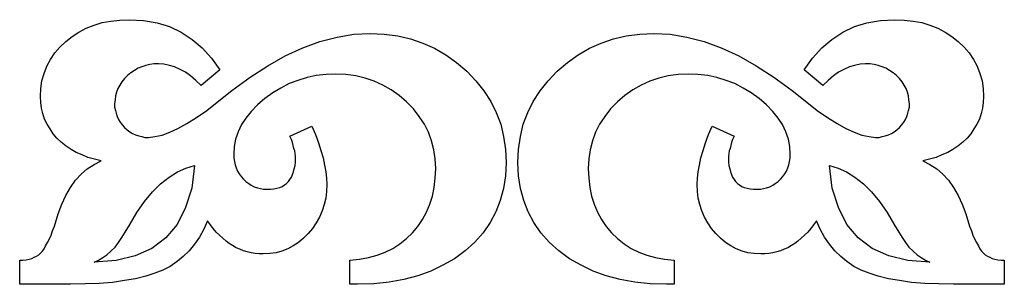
# Model space of a CAD drawing. Extents: x 0.02 to 5.32, y 0 to 0.71.
# Tile 2 of 2: x 2.68 to 5.32, y 0 to 0.71. Entities that reach past the tile are written whole.
import ezdxf

# ---------------------------------------------------------------- set-up
doc = ezdxf.new("R2010")
doc.units = 0

msp = doc.modelspace()

# ---------------------------------------------------------------- linework, layer by layer
at = {"color": 0}
for p, q in [((2.84082, 0.673828, 0.5), (2.860352, 0.68457, 0.5)), ((2.860352, 0.68457, 0.5), (2.881836, 0.692383, 0.5)), ((2.881836, 0.692383, 0.5), (2.90332, 0.699219, 0.5)), ((2.90332, 0.699219, 0.5), (2.926758, 0.703125, 0.5)), ((2.926758, 0.703125, 0.5), (2.950195, 0.706055, 0.5)), ((2.950195, 0.706055, 0.5), (2.975586, 0.707031, 0.5)), ((2.975586, 0.707031, 0.5), (3.013672, 0.705078, 0.5)), ((3.013672, 0.705078, 0.5), (3.049805, 0.698242, 0.5)), ((3.049805, 0.698242, 0.5), (3.083008, 0.688477, 0.5)), ((3.083008, 0.688477, 0.5), (3.114258, 0.673828, 0.5)), ((4.883789, 0.673828, 0.5), (4.915039, 0.688477, 0.5)), ((4.915039, 0.688477, 0.5), (4.948242, 0.698242, 0.5)), ((4.948242, 0.698242, 0.5), (4.984375, 0.705078, 0.5)), ((4.984375, 0.705078, 0.5), (5.022461, 0.707031, 0.5)), ((5.022461, 0.707031, 0.5), (5.047852, 0.706055, 0.5)), ((5.047852, 0.706055, 0.5), (5.071289, 0.703125, 0.5)), ((5.071289, 0.703125, 0.5), (5.094727, 0.699219, 0.5)), ((5.094727, 0.699219, 0.5), (5.116211, 0.692383, 0.5)), ((5.116211, 0.692383, 0.5), (5.137695, 0.68457, 0.5)), ((5.137695, 0.68457, 0.5), (5.157227, 0.673828, 0.5)), ((2.805664, 0.648438, 0.5), (2.823242, 0.662109, 0.5)), ((2.823242, 0.662109, 0.5), (2.84082, 0.673828, 0.5)), ((3.114258, 0.673828, 0.5), (3.143555, 0.654297, 0.5)), ((3.485352, 0.648438, 0.5), (3.53125, 0.660156, 0.5)), ((3.53125, 0.660156, 0.5), (3.576172, 0.667969, 0.5)), ((3.576172, 0.667969, 0.5), (3.620117, 0.669922, 0.5)), ((3.620117, 0.669922, 0.5), (3.657227, 0.667969, 0.5)), ((3.657227, 0.667969, 0.5), (3.693359, 0.664063, 0.5)), ((3.693359, 0.664063, 0.5), (3.727539, 0.65625, 0.5)), ((4.270508, 0.65625, 0.5), (4.304688, 0.664063, 0.5)), ((4.304688, 0.664063, 0.5), (4.34082, 0.667969, 0.5)), ((4.34082, 0.667969, 0.5), (4.37793, 0.669922, 0.5)), ((4.37793, 0.669922, 0.5), (4.421875, 0.667969, 0.5)), ((4.421875, 0.667969, 0.5), (4.466797, 0.660156, 0.5)), ((4.466797, 0.660156, 0.5), (4.512695, 0.648438, 0.5)), ((4.854492, 0.654297, 0.5), (4.883789, 0.673828, 0.5)), ((5.157227, 0.673828, 0.5), (5.174805, 0.662109, 0.5)), ((5.174805, 0.662109, 0.5), (5.192383, 0.648438, 0.5)), ((2.776367, 0.618164, 0.5), (2.790039, 0.633789, 0.5)), ((2.790039, 0.633789, 0.5), (2.805664, 0.648438, 0.5)), ((3.143555, 0.654297, 0.5), (3.170898, 0.631836, 0.5)), ((3.439453, 0.631836, 0.5), (3.485352, 0.648438, 0.5)), ((3.727539, 0.65625, 0.5), (3.760742, 0.644531, 0.5)), ((3.760742, 0.644531, 0.5), (3.791992, 0.630859, 0.5)), ((4.206055, 0.630859, 0.5), (4.237305, 0.644531, 0.5)), ((4.237305, 0.644531, 0.5), (4.270508, 0.65625, 0.5)), ((4.512695, 0.648438, 0.5), (4.558594, 0.631836, 0.5)), ((4.827148, 0.631836, 0.5), (4.854492, 0.654297, 0.5)), ((5.192383, 0.648438, 0.5), (5.208008, 0.633789, 0.5)), ((5.208008, 0.633789, 0.5), (5.22168, 0.618164, 0.5)), ((2.764648, 0.600586, 0.5), (2.776367, 0.618164, 0.5)), ((3.170898, 0.631836, 0.5), (3.195313, 0.604492, 0.5)), ((3.345703, 0.583984, 0.5), (3.392578, 0.610352, 0.5)), ((3.392578, 0.610352, 0.5), (3.439453, 0.631836, 0.5)), ((3.791992, 0.630859, 0.5), (3.822266, 0.613281, 0.5)), ((3.822266, 0.613281, 0.5), (3.850586, 0.592773, 0.5)), ((4.147461, 0.592773, 0.5), (4.175781, 0.613281, 0.5)), ((4.175781, 0.613281, 0.5), (4.206055, 0.630859, 0.5)), ((4.558594, 0.631836, 0.5), (4.605469, 0.610352, 0.5)), ((4.605469, 0.610352, 0.5), (4.652344, 0.583984, 0.5)), ((4.802734, 0.604492, 0.5), (4.827148, 0.631836, 0.5)), ((5.22168, 0.618164, 0.5), (5.233398, 0.600586, 0.5)), ((2.748047, 0.563477, 0.5), (2.754883, 0.583008, 0.5)), ((2.754883, 0.583008, 0.5), (2.764648, 0.600586, 0.5)), ((3.008789, 0.581055, 0.5), (2.999023, 0.577148, 0.5)), ((3.019531, 0.584961, 0.5), (3.008789, 0.581055, 0.5)), ((3.030273, 0.586914, 0.5), (3.019531, 0.584961, 0.5)), ((3.041992, 0.588867, 0.5), (3.030273, 0.586914, 0.5)), ((3.053711, 0.588867, 0.5), (3.041992, 0.588867, 0.5)), ((3.068359, 0.587891, 0.5), (3.053711, 0.588867, 0.5)), ((3.083008, 0.584961, 0.5), (3.068359, 0.587891, 0.5)), ((3.09668, 0.581055, 0.5), (3.083008, 0.584961, 0.5)), ((3.111328, 0.574219, 0.5), (3.09668, 0.581055, 0.5)), ((3.195313, 0.604492, 0.5), (3.217773, 0.573242, 0.5)), ((3.298828, 0.553711, 0.5), (3.345703, 0.583984, 0.5)), ((3.850586, 0.592773, 0.5), (3.87793, 0.569336, 0.5)), ((4.120117, 0.569336, 0.5), (4.147461, 0.592773, 0.5)), ((4.652344, 0.583984, 0.5), (4.699219, 0.553711, 0.5)), ((4.780273, 0.573242, 0.5), (4.802734, 0.604492, 0.5)), ((4.901367, 0.581055, 0.5), (4.886719, 0.574219, 0.5)), ((4.915039, 0.584961, 0.5), (4.901367, 0.581055, 0.5)), ((4.929688, 0.587891, 0.5), (4.915039, 0.584961, 0.5)), ((4.944336, 0.588867, 0.5), (4.929688, 0.587891, 0.5)), ((4.956055, 0.588867, 0.5), (4.944336, 0.588867, 0.5)), ((4.967773, 0.586914, 0.5), (4.956055, 0.588867, 0.5)), ((4.978516, 0.584961, 0.5), (4.967773, 0.586914, 0.5)), ((4.989258, 0.581055, 0.5), (4.978516, 0.584961, 0.5)), ((4.999023, 0.577148, 0.5), (4.989258, 0.581055, 0.5)), ((5.233398, 0.600586, 0.5), (5.243164, 0.583008, 0.5)), ((5.243164, 0.583008, 0.5), (5.25, 0.563477, 0.5)), ((2.742188, 0.543945, 0.5), (2.748047, 0.563477, 0.5)), ((2.970703, 0.557617, 0.5), (2.962891, 0.549805, 0.5)), ((2.979492, 0.56543, 0.5), (2.970703, 0.557617, 0.5)), ((2.989258, 0.571289, 0.5), (2.979492, 0.56543, 0.5)), ((2.999023, 0.577148, 0.5), (2.989258, 0.571289, 0.5)), ((3.125977, 0.566406, 0.5), (3.111328, 0.574219, 0.5)), ((3.139648, 0.556641, 0.5), (3.125977, 0.566406, 0.5)), ((3.15332, 0.544922, 0.5), (3.139648, 0.556641, 0.5)), ((3.217773, 0.573242, 0.5), (3.167969, 0.53125, 0.5)), ((3.25, 0.517578, 0.5), (3.298828, 0.553711, 0.5)), ((3.475586, 0.557617, 0.5), (3.451172, 0.552734, 0.5)), ((3.501953, 0.560547, 0.5), (3.475586, 0.557617, 0.5)), ((3.527344, 0.561523, 0.5), (3.501953, 0.560547, 0.5)), ((3.554688, 0.560547, 0.5), (3.527344, 0.561523, 0.5)), ((3.581055, 0.556641, 0.5), (3.554688, 0.560547, 0.5)), ((3.606445, 0.550781, 0.5), (3.581055, 0.556641, 0.5)), ((3.87793, 0.569336, 0.5), (3.902344, 0.543945, 0.5)), ((4.095703, 0.543945, 0.5), (4.120117, 0.569336, 0.5)), ((4.416992, 0.556641, 0.5), (4.391602, 0.550781, 0.5)), ((4.443359, 0.560547, 0.5), (4.416992, 0.556641, 0.5)), ((4.469727, 0.561523, 0.5), (4.443359, 0.560547, 0.5)), ((4.496094, 0.560547, 0.5), (4.469727, 0.561523, 0.5)), ((4.522461, 0.557617, 0.5), (4.496094, 0.560547, 0.5)), ((4.546875, 0.552734, 0.5), (4.522461, 0.557617, 0.5)), ((4.699219, 0.553711, 0.5), (4.748047, 0.517578, 0.5)), ((4.830078, 0.53125, 0.5), (4.780273, 0.573242, 0.5)), ((4.858398, 0.556641, 0.5), (4.844727, 0.544922, 0.5)), ((4.87207, 0.566406, 0.5), (4.858398, 0.556641, 0.5)), ((4.886719, 0.574219, 0.5), (4.87207, 0.566406, 0.5)), ((5.008789, 0.571289, 0.5), (4.999023, 0.577148, 0.5)), ((5.018555, 0.56543, 0.5), (5.008789, 0.571289, 0.5)), ((5.027344, 0.557617, 0.5), (5.018555, 0.56543, 0.5)), ((5.035156, 0.549805, 0.5), (5.027344, 0.557617, 0.5)), ((5.25, 0.563477, 0.5), (5.255859, 0.543945, 0.5)), ((2.739258, 0.523438, 0.5), (2.742188, 0.543945, 0.5)), ((2.950195, 0.532227, 0.5), (2.945313, 0.523438, 0.5)), ((2.956055, 0.541016, 0.5), (2.950195, 0.532227, 0.5)), ((2.962891, 0.549805, 0.5), (2.956055, 0.541016, 0.5)), ((3.167969, 0.53125, 0.5), (3.15332, 0.544922, 0.5)), ((3.40332, 0.536133, 0.5), (3.380859, 0.524414, 0.5)), ((3.426758, 0.544922, 0.5), (3.40332, 0.536133, 0.5)), ((3.451172, 0.552734, 0.5), (3.426758, 0.544922, 0.5)), ((3.630859, 0.542969, 0.5), (3.606445, 0.550781, 0.5)), ((3.65332, 0.532227, 0.5), (3.630859, 0.542969, 0.5)), ((3.675781, 0.519531, 0.5), (3.65332, 0.532227, 0.5)), ((3.902344, 0.543945, 0.5), (3.923828, 0.516602, 0.5)), ((4.074219, 0.516602, 0.5), (4.095703, 0.543945, 0.5)), ((4.344727, 0.532227, 0.5), (4.322266, 0.519531, 0.5)), ((4.367188, 0.542969, 0.5), (4.344727, 0.532227, 0.5)), ((4.391602, 0.550781, 0.5), (4.367188, 0.542969, 0.5)), ((4.571289, 0.544922, 0.5), (4.546875, 0.552734, 0.5)), ((4.594727, 0.536133, 0.5), (4.571289, 0.544922, 0.5)), ((4.617188, 0.524414, 0.5), (4.594727, 0.536133, 0.5)), ((4.844727, 0.544922, 0.5), (4.830078, 0.53125, 0.5)), ((5.041992, 0.541016, 0.5), (5.035156, 0.549805, 0.5)), ((5.047852, 0.532227, 0.5), (5.041992, 0.541016, 0.5)), ((5.052734, 0.523438, 0.5), (5.047852, 0.532227, 0.5)), ((5.255859, 0.543945, 0.5), (5.258789, 0.523438, 0.5)), ((2.738281, 0.501953, 0.5), (2.739258, 0.523438, 0.5)), ((2.739258, 0.485352, 0.5), (2.738281, 0.501953, 0.5)), ((2.938477, 0.503906, 0.5), (2.9375, 0.493164, 0.5)), ((2.941406, 0.513672, 0.5), (2.938477, 0.503906, 0.5)), ((2.945313, 0.523438, 0.5), (2.941406, 0.513672, 0.5)), ((3.210938, 0.486328, 0.5), (3.25, 0.517578, 0.5)), ((3.359375, 0.511719, 0.5), (3.337891, 0.496094, 0.5)), ((3.380859, 0.524414, 0.5), (3.359375, 0.511719, 0.5)), ((3.697266, 0.504883, 0.5), (3.675781, 0.519531, 0.5)), ((3.716797, 0.487305, 0.5), (3.697266, 0.504883, 0.5)), ((3.923828, 0.516602, 0.5), (3.942383, 0.488281, 0.5)), ((4.055664, 0.488281, 0.5), (4.074219, 0.516602, 0.5)), ((4.300781, 0.504883, 0.5), (4.28125, 0.487305, 0.5)), ((4.322266, 0.519531, 0.5), (4.300781, 0.504883, 0.5)), ((4.638672, 0.511719, 0.5), (4.617188, 0.524414, 0.5)), ((4.660156, 0.496094, 0.5), (4.638672, 0.511719, 0.5)), ((4.748047, 0.517578, 0.5), (4.787109, 0.486328, 0.5)), ((5.056641, 0.513672, 0.5), (5.052734, 0.523438, 0.5)), ((5.05957, 0.503906, 0.5), (5.056641, 0.513672, 0.5)), ((5.060547, 0.493164, 0.5), (5.05957, 0.503906, 0.5)), ((5.258789, 0.523438, 0.5), (5.259766, 0.501953, 0.5)), ((5.259766, 0.501953, 0.5), (5.258789, 0.485352, 0.5)), ((2.741211, 0.470703, 0.5), (2.739258, 0.485352, 0.5)), ((2.9375, 0.493164, 0.5), (2.936523, 0.483398, 0.5)), ((2.936523, 0.483398, 0.5), (2.936523, 0.473633, 0.5)), ((3.182617, 0.464844, 0.5), (3.210938, 0.486328, 0.5)), ((3.318359, 0.479492, 0.5), (3.301758, 0.461914, 0.5)), ((3.337891, 0.496094, 0.5), (3.318359, 0.479492, 0.5)), ((3.735352, 0.46875, 0.5), (3.716797, 0.487305, 0.5)), ((3.942383, 0.488281, 0.5), (3.957031, 0.458984, 0.5)), ((4.041016, 0.458984, 0.5), (4.055664, 0.488281, 0.5)), ((4.28125, 0.487305, 0.5), (4.262695, 0.46875, 0.5)), ((4.679688, 0.479492, 0.5), (4.660156, 0.496094, 0.5)), ((4.696289, 0.461914, 0.5), (4.679688, 0.479492, 0.5)), ((4.787109, 0.486328, 0.5), (4.81543, 0.464844, 0.5)), ((5.061523, 0.483398, 0.5), (5.060547, 0.493164, 0.5)), ((5.061523, 0.473633, 0.5), (5.061523, 0.483398, 0.5)), ((5.258789, 0.485352, 0.5), (5.256836, 0.470703, 0.5)), ((2.744141, 0.456055, 0.5), (2.741211, 0.470703, 0.5)), ((2.749023, 0.441406, 0.5), (2.744141, 0.456055, 0.5)), ((2.936523, 0.473633, 0.5), (2.938477, 0.464844, 0.5)), ((2.938477, 0.464844, 0.5), (2.94043, 0.457031, 0.5)), ((2.94043, 0.457031, 0.5), (2.943359, 0.448242, 0.5)), ((2.943359, 0.448242, 0.5), (2.947266, 0.44043, 0.5)), ((3.155273, 0.445313, 0.5), (3.182617, 0.464844, 0.5)), ((3.301758, 0.461914, 0.5), (3.287109, 0.444336, 0.5)), ((3.750977, 0.448242, 0.5), (3.735352, 0.46875, 0.5)), ((3.764648, 0.427734, 0.5), (3.750977, 0.448242, 0.5)), ((3.957031, 0.458984, 0.5), (3.96875, 0.427734, 0.5)), ((4.029297, 0.427734, 0.5), (4.041016, 0.458984, 0.5)), ((4.24707, 0.448242, 0.5), (4.233398, 0.427734, 0.5)), ((4.262695, 0.46875, 0.5), (4.24707, 0.448242, 0.5)), ((4.710938, 0.444336, 0.5), (4.696289, 0.461914, 0.5)), ((4.81543, 0.464844, 0.5), (4.842773, 0.445313, 0.5)), ((5.050781, 0.44043, 0.5), (5.054688, 0.448242, 0.5)), ((5.054688, 0.448242, 0.5), (5.057617, 0.457031, 0.5)), ((5.057617, 0.457031, 0.5), (5.05957, 0.464844, 0.5)), ((5.05957, 0.464844, 0.5), (5.061523, 0.473633, 0.5)), ((5.253906, 0.456055, 0.5), (5.249023, 0.441406, 0.5)), ((5.256836, 0.470703, 0.5), (5.253906, 0.456055, 0.5)), ((2.755859, 0.427734, 0.5), (2.749023, 0.441406, 0.5)), ((2.763672, 0.415039, 0.5), (2.755859, 0.427734, 0.5)), ((2.947266, 0.44043, 0.5), (2.951172, 0.433594, 0.5)), ((2.951172, 0.433594, 0.5), (2.957031, 0.425781, 0.5)), ((2.957031, 0.425781, 0.5), (2.962891, 0.418945, 0.5)), ((3.105469, 0.416016, 0.5), (3.129883, 0.429688, 0.5)), ((3.129883, 0.429688, 0.5), (3.155273, 0.445313, 0.5)), ((3.275391, 0.426758, 0.5), (3.266602, 0.407227, 0.5)), ((3.287109, 0.444336, 0.5), (3.275391, 0.426758, 0.5)), ((3.405273, 0.395508, 0.5), (3.463867, 0.422852, 0.5)), ((3.463867, 0.422852, 0.5), (3.473633, 0.400391, 0.5)), ((3.775391, 0.40625, 0.5), (3.764648, 0.427734, 0.5)), ((3.96875, 0.427734, 0.5), (3.976563, 0.394531, 0.5)), ((4.021484, 0.394531, 0.5), (4.029297, 0.427734, 0.5)), ((4.233398, 0.427734, 0.5), (4.222656, 0.40625, 0.5)), ((4.524414, 0.400391, 0.5), (4.53418, 0.422852, 0.5)), ((4.53418, 0.422852, 0.5), (4.592773, 0.395508, 0.5)), ((4.722656, 0.426758, 0.5), (4.710938, 0.444336, 0.5)), ((4.731445, 0.407227, 0.5), (4.722656, 0.426758, 0.5)), ((4.842773, 0.445313, 0.5), (4.868164, 0.429688, 0.5)), ((4.868164, 0.429688, 0.5), (4.891602, 0.416016, 0.5)), ((5.035156, 0.418945, 0.5), (5.041016, 0.425781, 0.5)), ((5.041016, 0.425781, 0.5), (5.046875, 0.433594, 0.5)), ((5.046875, 0.433594, 0.5), (5.050781, 0.44043, 0.5)), ((5.242188, 0.427734, 0.5), (5.234375, 0.415039, 0.5)), ((5.249023, 0.441406, 0.5), (5.242188, 0.427734, 0.5)), ((2.772461, 0.402344, 0.5), (2.763672, 0.415039, 0.5)), ((2.782227, 0.390625, 0.5), (2.772461, 0.402344, 0.5)), ((2.962891, 0.418945, 0.5), (2.969727, 0.413086, 0.5)), ((2.969727, 0.413086, 0.5), (2.977539, 0.407227, 0.5)), ((2.977539, 0.407227, 0.5), (2.984375, 0.40332, 0.5)), ((2.984375, 0.40332, 0.5), (2.992188, 0.399414, 0.5)), ((2.992188, 0.399414, 0.5), (3.000977, 0.396484, 0.5)), ((3.000977, 0.396484, 0.5), (3.008789, 0.394531, 0.5)), ((3.043945, 0.394531, 0.5), (3.063477, 0.398438, 0.5)), ((3.063477, 0.398438, 0.5), (3.083984, 0.40625, 0.5)), ((3.083984, 0.40625, 0.5), (3.105469, 0.416016, 0.5)), ((3.266602, 0.407227, 0.5), (3.259766, 0.387695, 0.5)), ((3.40918, 0.386719, 0.5), (3.405273, 0.395508, 0.5)), ((3.473633, 0.400391, 0.5), (3.481445, 0.37793, 0.5)), ((3.78418, 0.383789, 0.5), (3.775391, 0.40625, 0.5)), ((4.222656, 0.40625, 0.5), (4.213867, 0.383789, 0.5)), ((4.516602, 0.37793, 0.5), (4.524414, 0.400391, 0.5)), ((4.592773, 0.395508, 0.5), (4.588867, 0.386719, 0.5)), ((4.738281, 0.387695, 0.5), (4.731445, 0.407227, 0.5)), ((4.891602, 0.416016, 0.5), (4.914063, 0.40625, 0.5)), ((4.914063, 0.40625, 0.5), (4.93457, 0.398438, 0.5)), ((4.93457, 0.398438, 0.5), (4.954102, 0.394531, 0.5)), ((4.989258, 0.394531, 0.5), (4.99707, 0.396484, 0.5)), ((4.99707, 0.396484, 0.5), (5.005859, 0.399414, 0.5)), ((5.005859, 0.399414, 0.5), (5.013672, 0.40332, 0.5)), ((5.013672, 0.40332, 0.5), (5.020508, 0.407227, 0.5)), ((5.020508, 0.407227, 0.5), (5.02832, 0.413086, 0.5)), ((5.02832, 0.413086, 0.5), (5.035156, 0.418945, 0.5)), ((5.225586, 0.402344, 0.5), (5.21582, 0.390625, 0.5)), ((5.234375, 0.415039, 0.5), (5.225586, 0.402344, 0.5)), ((2.793945, 0.379883, 0.5), (2.782227, 0.390625, 0.5)), ((2.806641, 0.369141, 0.5), (2.793945, 0.379883, 0.5)), ((2.820313, 0.360352, 0.5), (2.806641, 0.369141, 0.5)), ((3.008789, 0.394531, 0.5), (3.017578, 0.392578, 0.5)), ((3.017578, 0.392578, 0.5), (3.027344, 0.392578, 0.5)), ((3.027344, 0.392578, 0.5), (3.043945, 0.394531, 0.5)), ((3.259766, 0.387695, 0.5), (3.255859, 0.368164, 0.5)), ((3.412109, 0.378906, 0.5), (3.40918, 0.386719, 0.5)), ((3.414063, 0.371094, 0.5), (3.412109, 0.378906, 0.5)), ((3.416016, 0.363281, 0.5), (3.414063, 0.371094, 0.5)), ((3.481445, 0.37793, 0.5), (3.488281, 0.357422, 0.5)), ((3.790039, 0.359375, 0.5), (3.78418, 0.383789, 0.5)), ((3.976563, 0.394531, 0.5), (3.981445, 0.360352, 0.5)), ((4.016602, 0.360352, 0.5), (4.021484, 0.394531, 0.5)), ((4.213867, 0.383789, 0.5), (4.208008, 0.359375, 0.5)), ((4.509766, 0.357422, 0.5), (4.516602, 0.37793, 0.5)), ((4.583984, 0.371094, 0.5), (4.582031, 0.363281, 0.5)), ((4.585938, 0.378906, 0.5), (4.583984, 0.371094, 0.5)), ((4.588867, 0.386719, 0.5), (4.585938, 0.378906, 0.5)), ((4.742188, 0.368164, 0.5), (4.738281, 0.387695, 0.5)), ((4.954102, 0.394531, 0.5), (4.970703, 0.392578, 0.5)), ((4.970703, 0.392578, 0.5), (4.980469, 0.392578, 0.5)), ((4.980469, 0.392578, 0.5), (4.989258, 0.394531, 0.5)), ((5.191406, 0.369141, 0.5), (5.177734, 0.360352, 0.5)), ((5.204102, 0.379883, 0.5), (5.191406, 0.369141, 0.5)), ((5.21582, 0.390625, 0.5), (5.204102, 0.379883, 0.5)), ((2.833984, 0.352539, 0.5), (2.820313, 0.360352, 0.5)), ((2.849609, 0.345703, 0.5), (2.833984, 0.352539, 0.5)), ((2.865234, 0.338867, 0.5), (2.849609, 0.345703, 0.5)), ((3.255859, 0.368164, 0.5), (3.254883, 0.347656, 0.5)), ((3.254883, 0.347656, 0.5), (3.254883, 0.337891, 0.5)), ((3.417969, 0.356445, 0.5), (3.416016, 0.363281, 0.5)), ((3.418945, 0.349609, 0.5), (3.417969, 0.356445, 0.5)), ((3.419922, 0.342773, 0.5), (3.418945, 0.349609, 0.5)), ((3.419922, 0.335938, 0.5), (3.419922, 0.342773, 0.5)), ((3.488281, 0.357422, 0.5), (3.494141, 0.337891, 0.5)), ((3.793945, 0.334961, 0.5), (3.790039, 0.359375, 0.5)), ((3.981445, 0.360352, 0.5), (3.983398, 0.325195, 0.5)), ((4.014648, 0.325195, 0.5), (4.016602, 0.360352, 0.5)), ((4.208008, 0.359375, 0.5), (4.204102, 0.334961, 0.5)), ((4.503906, 0.337891, 0.5), (4.509766, 0.357422, 0.5)), ((4.579102, 0.349609, 0.5), (4.578125, 0.342773, 0.5)), ((4.578125, 0.342773, 0.5), (4.578125, 0.335938, 0.5)), ((4.580078, 0.356445, 0.5), (4.579102, 0.349609, 0.5)), ((4.582031, 0.363281, 0.5), (4.580078, 0.356445, 0.5)), ((4.743164, 0.347656, 0.5), (4.742188, 0.368164, 0.5)), ((4.743164, 0.337891, 0.5), (4.743164, 0.347656, 0.5)), ((5.148438, 0.345703, 0.5), (5.132813, 0.338867, 0.5)), ((5.164063, 0.352539, 0.5), (5.148438, 0.345703, 0.5)), ((5.177734, 0.360352, 0.5), (5.164063, 0.352539, 0.5)), ((2.863281, 0.308594, 0.5), (2.881836, 0.320313, 0.5)), ((2.882813, 0.333984, 0.5), (2.865234, 0.338867, 0.5)), ((2.881836, 0.320313, 0.5), (2.900391, 0.330078, 0.5)), ((2.900391, 0.330078, 0.5), (2.882813, 0.333984, 0.5)), ((3.126953, 0.310547, 0.5), (3.150391, 0.317383, 0.5)), ((3.150391, 0.317383, 0.5), (3.142578, 0.256836, 0.5)), ((3.254883, 0.337891, 0.5), (3.256836, 0.328125, 0.5)), ((3.256836, 0.328125, 0.5), (3.258789, 0.319336, 0.5)), ((3.258789, 0.319336, 0.5), (3.261719, 0.311523, 0.5)), ((3.416992, 0.308594, 0.5), (3.418945, 0.317383, 0.5)), ((3.418945, 0.317383, 0.5), (3.419922, 0.326172, 0.5)), ((3.419922, 0.326172, 0.5), (3.419922, 0.335938, 0.5)), ((3.494141, 0.337891, 0.5), (3.498047, 0.318359, 0.5)), ((3.498047, 0.318359, 0.5), (3.500977, 0.300781, 0.5)), ((3.794922, 0.30957, 0.5), (3.793945, 0.334961, 0.5)), ((3.983398, 0.325195, 0.5), (3.981445, 0.290039, 0.5)), ((4.016602, 0.290039, 0.5), (4.014648, 0.325195, 0.5)), ((4.204102, 0.334961, 0.5), (4.203125, 0.30957, 0.5)), ((4.49707, 0.300781, 0.5), (4.5, 0.318359, 0.5)), ((4.5, 0.318359, 0.5), (4.503906, 0.337891, 0.5)), ((4.578125, 0.335938, 0.5), (4.578125, 0.326172, 0.5)), ((4.578125, 0.326172, 0.5), (4.579102, 0.317383, 0.5)), ((4.579102, 0.317383, 0.5), (4.581055, 0.308594, 0.5)), ((4.736328, 0.311523, 0.5), (4.739258, 0.319336, 0.5)), ((4.739258, 0.319336, 0.5), (4.741211, 0.328125, 0.5)), ((4.741211, 0.328125, 0.5), (4.743164, 0.337891, 0.5)), ((4.855469, 0.256836, 0.5), (4.847656, 0.317383, 0.5)), ((4.847656, 0.317383, 0.5), (4.871094, 0.310547, 0.5)), ((5.115234, 0.333984, 0.5), (5.097656, 0.330078, 0.5)), ((5.097656, 0.330078, 0.5), (5.116211, 0.320313, 0.5)), ((5.132813, 0.338867, 0.5), (5.115234, 0.333984, 0.5)), ((5.116211, 0.320313, 0.5), (5.134766, 0.308594, 0.5)), ((2.832031, 0.27832, 0.5), (2.847656, 0.294922, 0.5)), ((2.847656, 0.294922, 0.5), (2.863281, 0.308594, 0.5)), ((3.082031, 0.286133, 0.5), (3.104492, 0.300781, 0.5)), ((3.104492, 0.300781, 0.5), (3.126953, 0.310547, 0.5)), ((3.261719, 0.311523, 0.5), (3.264648, 0.302734, 0.5)), ((3.264648, 0.302734, 0.5), (3.269531, 0.294922, 0.5)), ((3.269531, 0.294922, 0.5), (3.274414, 0.288086, 0.5)), ((3.40918, 0.286133, 0.5), (3.412109, 0.292969, 0.5)), ((3.412109, 0.292969, 0.5), (3.415039, 0.300781, 0.5)), ((3.415039, 0.300781, 0.5), (3.416992, 0.308594, 0.5)), ((3.500977, 0.300781, 0.5), (3.50293, 0.283203, 0.5)), ((3.793945, 0.283203, 0.5), (3.794922, 0.30957, 0.5)), ((3.981445, 0.290039, 0.5), (3.976563, 0.255859, 0.5)), ((4.021484, 0.255859, 0.5), (4.016602, 0.290039, 0.5)), ((4.203125, 0.30957, 0.5), (4.204102, 0.283203, 0.5)), ((4.495117, 0.283203, 0.5), (4.49707, 0.300781, 0.5)), ((4.581055, 0.308594, 0.5), (4.583008, 0.300781, 0.5)), ((4.583008, 0.300781, 0.5), (4.585938, 0.292969, 0.5)), ((4.585938, 0.292969, 0.5), (4.588867, 0.286133, 0.5)), ((4.723633, 0.288086, 0.5), (4.728516, 0.294922, 0.5)), ((4.728516, 0.294922, 0.5), (4.733398, 0.302734, 0.5)), ((4.733398, 0.302734, 0.5), (4.736328, 0.311523, 0.5)), ((4.871094, 0.310547, 0.5), (4.893555, 0.300781, 0.5)), ((4.893555, 0.300781, 0.5), (4.916016, 0.286133, 0.5)), ((5.134766, 0.308594, 0.5), (5.150391, 0.294922, 0.5)), ((5.150391, 0.294922, 0.5), (5.166016, 0.27832, 0.5)), ((2.818359, 0.258789, 0.5), (2.832031, 0.27832, 0.5)), ((3.038086, 0.24707, 0.5), (3.05957, 0.268555, 0.5)), ((3.05957, 0.268555, 0.5), (3.082031, 0.286133, 0.5)), ((3.274414, 0.288086, 0.5), (3.28125, 0.28125, 0.5)), ((3.28125, 0.28125, 0.5), (3.287109, 0.274414, 0.5)), ((3.287109, 0.274414, 0.5), (3.294922, 0.269531, 0.5)), ((3.294922, 0.269531, 0.5), (3.301758, 0.264648, 0.5)), ((3.301758, 0.264648, 0.5), (3.30957, 0.260742, 0.5)), ((3.384766, 0.261719, 0.5), (3.390625, 0.265625, 0.5)), ((3.390625, 0.265625, 0.5), (3.396484, 0.269531, 0.5)), ((3.396484, 0.269531, 0.5), (3.401367, 0.274414, 0.5)), ((3.401367, 0.274414, 0.5), (3.405273, 0.280273, 0.5)), ((3.405273, 0.280273, 0.5), (3.40918, 0.286133, 0.5)), ((3.50293, 0.283203, 0.5), (3.503906, 0.267578, 0.5)), ((3.503906, 0.267578, 0.5), (3.50293, 0.248047, 0.5)), ((3.791016, 0.258789, 0.5), (3.793945, 0.283203, 0.5)), ((4.204102, 0.283203, 0.5), (4.207031, 0.258789, 0.5)), ((4.494141, 0.267578, 0.5), (4.495117, 0.283203, 0.5)), ((4.495117, 0.248047, 0.5), (4.494141, 0.267578, 0.5)), ((4.588867, 0.286133, 0.5), (4.592773, 0.280273, 0.5)), ((4.592773, 0.280273, 0.5), (4.59668, 0.274414, 0.5)), ((4.59668, 0.274414, 0.5), (4.601563, 0.269531, 0.5)), ((4.601563, 0.269531, 0.5), (4.607422, 0.265625, 0.5)), ((4.607422, 0.265625, 0.5), (4.613281, 0.261719, 0.5)), ((4.688477, 0.260742, 0.5), (4.696289, 0.264648, 0.5)), ((4.696289, 0.264648, 0.5), (4.703125, 0.269531, 0.5)), ((4.703125, 0.269531, 0.5), (4.710938, 0.274414, 0.5)), ((4.710938, 0.274414, 0.5), (4.716797, 0.28125, 0.5)), ((4.716797, 0.28125, 0.5), (4.723633, 0.288086, 0.5)), ((4.916016, 0.286133, 0.5), (4.938477, 0.268555, 0.5)), ((4.938477, 0.268555, 0.5), (4.959961, 0.24707, 0.5)), ((5.166016, 0.27832, 0.5), (5.179688, 0.258789, 0.5)), ((2.794922, 0.213867, 0.5), (2.805664, 0.237305, 0.5)), ((2.805664, 0.237305, 0.5), (2.818359, 0.258789, 0.5)), ((3.016602, 0.22168, 0.5), (3.038086, 0.24707, 0.5)), ((3.142578, 0.256836, 0.5), (3.125977, 0.205078, 0.5)), ((3.30957, 0.260742, 0.5), (3.318359, 0.257813, 0.5)), ((3.318359, 0.257813, 0.5), (3.326172, 0.255859, 0.5)), ((3.326172, 0.255859, 0.5), (3.334961, 0.253906, 0.5)), ((3.334961, 0.253906, 0.5), (3.344727, 0.253906, 0.5)), ((3.344727, 0.253906, 0.5), (3.353516, 0.253906, 0.5)), ((3.353516, 0.253906, 0.5), (3.362305, 0.254883, 0.5)), ((3.362305, 0.254883, 0.5), (3.370117, 0.256836, 0.5)), ((3.370117, 0.256836, 0.5), (3.37793, 0.258789, 0.5)), ((3.37793, 0.258789, 0.5), (3.384766, 0.261719, 0.5)), ((3.50293, 0.248047, 0.5), (3.500977, 0.230469, 0.5)), ((3.786133, 0.235352, 0.5), (3.791016, 0.258789, 0.5)), ((3.976563, 0.255859, 0.5), (3.967773, 0.223633, 0.5)), ((4.030273, 0.223633, 0.5), (4.021484, 0.255859, 0.5)), ((4.207031, 0.258789, 0.5), (4.211914, 0.235352, 0.5)), ((4.49707, 0.230469, 0.5), (4.495117, 0.248047, 0.5)), ((4.613281, 0.261719, 0.5), (4.620117, 0.258789, 0.5)), ((4.620117, 0.258789, 0.5), (4.62793, 0.256836, 0.5)), ((4.62793, 0.256836, 0.5), (4.635742, 0.254883, 0.5)), ((4.635742, 0.254883, 0.5), (4.644531, 0.253906, 0.5)), ((4.644531, 0.253906, 0.5), (4.65332, 0.253906, 0.5)), ((4.65332, 0.253906, 0.5), (4.663086, 0.253906, 0.5)), ((4.663086, 0.253906, 0.5), (4.671875, 0.255859, 0.5)), ((4.671875, 0.255859, 0.5), (4.679688, 0.257813, 0.5)), ((4.679688, 0.257813, 0.5), (4.688477, 0.260742, 0.5)), ((4.87207, 0.205078, 0.5), (4.855469, 0.256836, 0.5)), ((4.959961, 0.24707, 0.5), (4.981445, 0.22168, 0.5)), ((5.179688, 0.258789, 0.5), (5.192383, 0.237305, 0.5)), ((5.192383, 0.237305, 0.5), (5.203125, 0.213867, 0.5)), ((2.785156, 0.188477, 0.5), (2.794922, 0.213867, 0.5)), ((2.996094, 0.191406, 0.5), (3.016602, 0.22168, 0.5)), ((3.49707, 0.212891, 0.5), (3.491211, 0.196289, 0.5)), ((3.500977, 0.230469, 0.5), (3.49707, 0.212891, 0.5)), ((3.770508, 0.192383, 0.5), (3.779297, 0.213867, 0.5)), ((3.779297, 0.213867, 0.5), (3.786133, 0.235352, 0.5)), ((3.967773, 0.223633, 0.5), (3.956055, 0.193359, 0.5)), ((4.041992, 0.193359, 0.5), (4.030273, 0.223633, 0.5)), ((4.211914, 0.235352, 0.5), (4.21875, 0.213867, 0.5)), ((4.21875, 0.213867, 0.5), (4.227539, 0.192383, 0.5)), ((4.500977, 0.212891, 0.5), (4.49707, 0.230469, 0.5)), ((4.506836, 0.196289, 0.5), (4.500977, 0.212891, 0.5)), ((4.981445, 0.22168, 0.5), (5.001953, 0.191406, 0.5)), ((5.203125, 0.213867, 0.5), (5.212891, 0.188477, 0.5)), ((2.775391, 0.155273, 0.5), (2.785156, 0.188477, 0.5)), ((2.976563, 0.158203, 0.5), (2.996094, 0.191406, 0.5)), ((3.125977, 0.205078, 0.5), (3.103516, 0.160156, 0.5)), ((3.491211, 0.196289, 0.5), (3.484375, 0.179688, 0.5)), ((3.759766, 0.172852, 0.5), (3.770508, 0.192383, 0.5)), ((3.956055, 0.193359, 0.5), (3.94043, 0.165039, 0.5)), ((4.057617, 0.165039, 0.5), (4.041992, 0.193359, 0.5)), ((4.227539, 0.192383, 0.5), (4.238281, 0.172852, 0.5)), ((4.513672, 0.179688, 0.5), (4.506836, 0.196289, 0.5)), ((4.894531, 0.160156, 0.5), (4.87207, 0.205078, 0.5)), ((5.001953, 0.191406, 0.5), (5.021484, 0.158203, 0.5)), ((5.212891, 0.188477, 0.5), (5.222656, 0.155273, 0.5)), ((2.964844, 0.139648, 0.5), (2.976563, 0.158203, 0.5)), ((3.103516, 0.160156, 0.5), (3.073242, 0.124023, 0.5)), ((3.18457, 0.169922, 0.5), (3.174805, 0.147461, 0.5)), ((3.192383, 0.15918, 0.5), (3.18457, 0.169922, 0.5)), ((3.200195, 0.149414, 0.5), (3.192383, 0.15918, 0.5)), ((3.475586, 0.164063, 0.5), (3.46582, 0.149414, 0.5)), ((3.484375, 0.179688, 0.5), (3.475586, 0.164063, 0.5)), ((3.74707, 0.154297, 0.5), (3.759766, 0.172852, 0.5)), ((3.94043, 0.165039, 0.5), (3.921875, 0.137695, 0.5)), ((4.076172, 0.137695, 0.5), (4.057617, 0.165039, 0.5)), ((4.238281, 0.172852, 0.5), (4.250977, 0.154297, 0.5)), ((4.522461, 0.164063, 0.5), (4.513672, 0.179688, 0.5)), ((4.532227, 0.149414, 0.5), (4.522461, 0.164063, 0.5)), ((4.805664, 0.15918, 0.5), (4.797852, 0.149414, 0.5)), ((4.813477, 0.169922, 0.5), (4.805664, 0.15918, 0.5)), ((4.823242, 0.147461, 0.5), (4.813477, 0.169922, 0.5)), ((4.924805, 0.124023, 0.5), (4.894531, 0.160156, 0.5)), ((5.021484, 0.158203, 0.5), (5.033203, 0.139648, 0.5)), ((2.766602, 0.130859, 0.5), (2.770508, 0.142578, 0.5)), ((2.770508, 0.142578, 0.5), (2.775391, 0.155273, 0.5)), ((2.956055, 0.125, 0.5), (2.964844, 0.139648, 0.5)), ((3.174805, 0.147461, 0.5), (3.163086, 0.125977, 0.5)), ((3.208008, 0.139648, 0.5), (3.200195, 0.149414, 0.5)), ((3.216797, 0.130859, 0.5), (3.208008, 0.139648, 0.5)), ((3.454102, 0.135742, 0.5), (3.441406, 0.123047, 0.5)), ((3.46582, 0.149414, 0.5), (3.454102, 0.135742, 0.5)), ((3.716797, 0.12207, 0.5), (3.733398, 0.137695, 0.5)), ((3.733398, 0.137695, 0.5), (3.74707, 0.154297, 0.5)), ((3.921875, 0.137695, 0.5), (3.899414, 0.112305, 0.5)), ((4.098633, 0.112305, 0.5), (4.076172, 0.137695, 0.5)), ((4.250977, 0.154297, 0.5), (4.264648, 0.137695, 0.5)), ((4.264648, 0.137695, 0.5), (4.28125, 0.12207, 0.5)), ((4.543945, 0.135742, 0.5), (4.532227, 0.149414, 0.5)), ((4.556641, 0.123047, 0.5), (4.543945, 0.135742, 0.5)), ((4.790039, 0.139648, 0.5), (4.78125, 0.130859, 0.5)), ((4.797852, 0.149414, 0.5), (4.790039, 0.139648, 0.5)), ((4.834961, 0.125977, 0.5), (4.823242, 0.147461, 0.5)), ((5.033203, 0.139648, 0.5), (5.041992, 0.125, 0.5)), ((5.222656, 0.155273, 0.5), (5.227539, 0.142578, 0.5)), ((5.227539, 0.142578, 0.5), (5.231445, 0.130859, 0.5)), ((2.751953, 0.102539, 0.5), (2.756836, 0.111328, 0.5)), ((2.756836, 0.111328, 0.5), (2.761719, 0.120117, 0.5)), ((2.761719, 0.120117, 0.5), (2.766602, 0.130859, 0.5)), ((2.9375, 0.099609, 0.5), (2.947266, 0.111328, 0.5)), ((2.947266, 0.111328, 0.5), (2.956055, 0.125, 0.5)), ((3.073242, 0.124023, 0.5), (3.036133, 0.095703, 0.5)), ((3.150391, 0.107422, 0.5), (3.135742, 0.089844, 0.5)), ((3.163086, 0.125977, 0.5), (3.150391, 0.107422, 0.5)), ((3.225586, 0.123047, 0.5), (3.216797, 0.130859, 0.5)), ((3.234375, 0.115234, 0.5), (3.225586, 0.123047, 0.5)), ((3.243164, 0.109375, 0.5), (3.234375, 0.115234, 0.5)), ((3.251953, 0.103516, 0.5), (3.243164, 0.109375, 0.5)), ((3.427734, 0.111328, 0.5), (3.414063, 0.102539, 0.5)), ((3.441406, 0.123047, 0.5), (3.427734, 0.111328, 0.5)), ((3.680664, 0.095703, 0.5), (3.699219, 0.108398, 0.5)), ((3.699219, 0.108398, 0.5), (3.716797, 0.12207, 0.5)), ((3.899414, 0.112305, 0.5), (3.874023, 0.089844, 0.5)), ((4.124023, 0.089844, 0.5), (4.098633, 0.112305, 0.5)), ((4.28125, 0.12207, 0.5), (4.298828, 0.108398, 0.5)), ((4.298828, 0.108398, 0.5), (4.317383, 0.095703, 0.5)), ((4.570313, 0.111328, 0.5), (4.556641, 0.123047, 0.5)), ((4.583984, 0.102539, 0.5), (4.570313, 0.111328, 0.5)), ((4.754883, 0.109375, 0.5), (4.746094, 0.103516, 0.5)), ((4.763672, 0.115234, 0.5), (4.754883, 0.109375, 0.5)), ((4.772461, 0.123047, 0.5), (4.763672, 0.115234, 0.5)), ((4.78125, 0.130859, 0.5), (4.772461, 0.123047, 0.5)), ((4.847656, 0.107422, 0.5), (4.834961, 0.125977, 0.5)), ((4.862305, 0.089844, 0.5), (4.847656, 0.107422, 0.5)), ((4.961914, 0.095703, 0.5), (4.924805, 0.124023, 0.5)), ((5.041992, 0.125, 0.5), (5.050781, 0.111328, 0.5)), ((5.050781, 0.111328, 0.5), (5.060547, 0.099609, 0.5)), ((5.231445, 0.130859, 0.5), (5.236328, 0.120117, 0.5)), ((5.236328, 0.120117, 0.5), (5.241211, 0.111328, 0.5)), ((5.241211, 0.111328, 0.5), (5.246094, 0.102539, 0.5)), ((2.727539, 0.075195, 0.5), (2.733398, 0.079102, 0.5)), ((2.733398, 0.079102, 0.5), (2.738281, 0.083008, 0.5)), ((2.738281, 0.083008, 0.5), (2.743164, 0.088867, 0.5)), ((2.743164, 0.088867, 0.5), (2.748047, 0.094727, 0.5)), ((2.748047, 0.094727, 0.5), (2.751953, 0.102539, 0.5)), ((2.905273, 0.071289, 0.5), (2.916016, 0.079102, 0.5)), ((2.916016, 0.079102, 0.5), (2.926758, 0.088867, 0.5)), ((2.926758, 0.088867, 0.5), (2.9375, 0.099609, 0.5)), ((3.036133, 0.095703, 0.5), (2.991211, 0.076172, 0.5)), ((3.135742, 0.089844, 0.5), (3.120117, 0.074219, 0.5)), ((3.261719, 0.097656, 0.5), (3.251953, 0.103516, 0.5)), ((3.271484, 0.09375, 0.5), (3.261719, 0.097656, 0.5)), ((3.28125, 0.089844, 0.5), (3.271484, 0.09375, 0.5)), ((3.291016, 0.086914, 0.5), (3.28125, 0.089844, 0.5)), ((3.301758, 0.083984, 0.5), (3.291016, 0.086914, 0.5)), ((3.3125, 0.082031, 0.5), (3.301758, 0.083984, 0.5)), ((3.323242, 0.081055, 0.5), (3.3125, 0.082031, 0.5)), ((3.333984, 0.081055, 0.5), (3.323242, 0.081055, 0.5)), ((3.351563, 0.082031, 0.5), (3.333984, 0.081055, 0.5)), ((3.368164, 0.083984, 0.5), (3.351563, 0.082031, 0.5)), ((3.383789, 0.088867, 0.5), (3.368164, 0.083984, 0.5)), ((3.399414, 0.094727, 0.5), (3.383789, 0.088867, 0.5)), ((3.414063, 0.102539, 0.5), (3.399414, 0.094727, 0.5)), ((3.638672, 0.078125, 0.5), (3.660156, 0.085938, 0.5)), ((3.660156, 0.085938, 0.5), (3.680664, 0.095703, 0.5)), ((3.874023, 0.089844, 0.5), (3.845703, 0.068359, 0.5)), ((4.152344, 0.068359, 0.5), (4.124023, 0.089844, 0.5)), ((4.317383, 0.095703, 0.5), (4.337891, 0.085938, 0.5)), ((4.337891, 0.085938, 0.5), (4.359375, 0.078125, 0.5)), ((4.598633, 0.094727, 0.5), (4.583984, 0.102539, 0.5)), ((4.614258, 0.088867, 0.5), (4.598633, 0.094727, 0.5)), ((4.629883, 0.083984, 0.5), (4.614258, 0.088867, 0.5)), ((4.646484, 0.082031, 0.5), (4.629883, 0.083984, 0.5)), ((4.664063, 0.081055, 0.5), (4.646484, 0.082031, 0.5)), ((4.674805, 0.081055, 0.5), (4.664063, 0.081055, 0.5)), ((4.685547, 0.082031, 0.5), (4.674805, 0.081055, 0.5)), ((4.696289, 0.083984, 0.5), (4.685547, 0.082031, 0.5)), ((4.707031, 0.086914, 0.5), (4.696289, 0.083984, 0.5)), ((4.716797, 0.089844, 0.5), (4.707031, 0.086914, 0.5)), ((4.726563, 0.09375, 0.5), (4.716797, 0.089844, 0.5)), ((4.736328, 0.097656, 0.5), (4.726563, 0.09375, 0.5)), ((4.746094, 0.103516, 0.5), (4.736328, 0.097656, 0.5)), ((4.87793, 0.074219, 0.5), (4.862305, 0.089844, 0.5)), ((5.006836, 0.076172, 0.5), (4.961914, 0.095703, 0.5)), ((5.060547, 0.099609, 0.5), (5.071289, 0.088867, 0.5)), ((5.071289, 0.088867, 0.5), (5.082031, 0.079102, 0.5)), ((5.082031, 0.079102, 0.5), (5.092773, 0.071289, 0.5)), ((5.246094, 0.102539, 0.5), (5.25, 0.094727, 0.5)), ((5.25, 0.094727, 0.5), (5.254883, 0.088867, 0.5)), ((5.254883, 0.088867, 0.5), (5.259766, 0.083008, 0.5)), ((5.259766, 0.083008, 0.5), (5.264648, 0.079102, 0.5)), ((5.264648, 0.079102, 0.5), (5.270508, 0.075195, 0.5)), ((2.682617, 0, 0.5), (2.682617, 0.064453, 0.5)), ((2.682617, 0.064453, 0.5), (2.691406, 0.064453, 0.5)), ((2.691406, 0.064453, 0.5), (2.700195, 0.06543, 0.5)), ((2.700195, 0.06543, 0.5), (2.708008, 0.067383, 0.5)), ((2.708008, 0.067383, 0.5), (2.714844, 0.069336, 0.5)), ((2.714844, 0.069336, 0.5), (2.72168, 0.072266, 0.5)), ((2.72168, 0.072266, 0.5), (2.727539, 0.075195, 0.5)), ((2.881836, 0.05957, 0.5), (2.893555, 0.064453, 0.5)), ((2.94043, 0.063477, 0.5), (2.881836, 0.05957, 0.5)), ((2.893555, 0.064453, 0.5), (2.905273, 0.071289, 0.5)), ((2.991211, 0.076172, 0.5), (2.94043, 0.063477, 0.5)), ((3.103516, 0.060547, 0.5), (3.084961, 0.047852, 0.5)), ((3.120117, 0.074219, 0.5), (3.103516, 0.060547, 0.5)), ((3.56543, 0.064453, 0.5), (3.59082, 0.067383, 0.5)), ((3.56543, 0, 0.5), (3.56543, 0.064453, 0.5)), ((3.59082, 0.067383, 0.5), (3.615234, 0.071289, 0.5)), ((3.615234, 0.071289, 0.5), (3.638672, 0.078125, 0.5)), ((3.845703, 0.068359, 0.5), (3.814453, 0.050781, 0.5)), ((4.183594, 0.050781, 0.5), (4.152344, 0.068359, 0.5)), ((4.359375, 0.078125, 0.5), (4.382813, 0.071289, 0.5)), ((4.382813, 0.071289, 0.5), (4.407227, 0.067383, 0.5)), ((4.407227, 0.067383, 0.5), (4.432617, 0.064453, 0.5)), ((4.432617, 0.064453, 0.5), (4.432617, 0, 0.5)), ((4.894531, 0.060547, 0.5), (4.87793, 0.074219, 0.5)), ((4.913086, 0.047852, 0.5), (4.894531, 0.060547, 0.5)), ((5.057617, 0.063477, 0.5), (5.006836, 0.076172, 0.5)), ((5.116211, 0.05957, 0.5), (5.057617, 0.063477, 0.5)), ((5.092773, 0.071289, 0.5), (5.104492, 0.064453, 0.5)), ((5.104492, 0.064453, 0.5), (5.116211, 0.05957, 0.5)), ((5.270508, 0.075195, 0.5), (5.276367, 0.072266, 0.5)), ((5.276367, 0.072266, 0.5), (5.283203, 0.069336, 0.5)), ((5.283203, 0.069336, 0.5), (5.290039, 0.067383, 0.5)), ((5.290039, 0.067383, 0.5), (5.297852, 0.06543, 0.5)), ((5.297852, 0.06543, 0.5), (5.306641, 0.064453, 0.5)), ((5.306641, 0.064453, 0.5), (5.31543, 0.064453, 0.5)), ((5.31543, 0.064453, 0.5), (5.31543, 0, 0.5)), ((3.043945, 0.029297, 0.5), (3.019531, 0.021484, 0.5)), ((3.06543, 0.038086, 0.5), (3.043945, 0.029297, 0.5)), ((3.084961, 0.047852, 0.5), (3.06543, 0.038086, 0.5)), ((3.782227, 0.035156, 0.5), (3.74707, 0.022461, 0.5)), ((3.814453, 0.050781, 0.5), (3.782227, 0.035156, 0.5)), ((4.21582, 0.035156, 0.5), (4.183594, 0.050781, 0.5)), ((4.250977, 0.022461, 0.5), (4.21582, 0.035156, 0.5)), ((4.932617, 0.038086, 0.5), (4.913086, 0.047852, 0.5)), ((4.954102, 0.029297, 0.5), (4.932617, 0.038086, 0.5)), ((4.978516, 0.021484, 0.5), (4.954102, 0.029297, 0.5)), ((2.818359, 0, 0.5), (2.682617, 0, 0.5)), ((2.858398, 0.000977, 0.5), (2.818359, 0, 0.5)), ((2.895508, 0.001953, 0.5), (2.858398, 0.000977, 0.5)), ((2.930664, 0.004883, 0.5), (2.895508, 0.001953, 0.5)), ((2.962891, 0.009766, 0.5), (2.930664, 0.004883, 0.5)), ((2.992188, 0.014648, 0.5), (2.962891, 0.009766, 0.5)), ((3.019531, 0.021484, 0.5), (2.992188, 0.014648, 0.5)), ((3.585938, 0, 0.5), (3.56543, 0, 0.5)), ((3.629883, 0.000977, 0.5), (3.585938, 0, 0.5)), ((3.670898, 0.005859, 0.5), (3.629883, 0.000977, 0.5)), ((3.709961, 0.012695, 0.5), (3.670898, 0.005859, 0.5)), ((3.74707, 0.022461, 0.5), (3.709961, 0.012695, 0.5)), ((4.288086, 0.012695, 0.5), (4.250977, 0.022461, 0.5)), ((4.327148, 0.005859, 0.5), (4.288086, 0.012695, 0.5)), ((4.368164, 0.000977, 0.5), (4.327148, 0.005859, 0.5)), ((4.412109, 0, 0.5), (4.368164, 0.000977, 0.5)), ((4.432617, 0, 0.5), (4.412109, 0, 0.5)), ((5.005859, 0.014648, 0.5), (4.978516, 0.021484, 0.5)), ((5.035156, 0.009766, 0.5), (5.005859, 0.014648, 0.5)), ((5.067383, 0.004883, 0.5), (5.035156, 0.009766, 0.5)), ((5.102539, 0.001953, 0.5), (5.067383, 0.004883, 0.5)), ((5.139648, 0.000977, 0.5), (5.102539, 0.001953, 0.5)), ((5.179688, 0, 0.5), (5.139648, 0.000977, 0.5)), ((5.31543, 0, 0.5), (5.179688, 0, 0.5))]:
    msp.add_line(p, q, dxfattribs=at)

doc.saveas('drawing.dxf')
